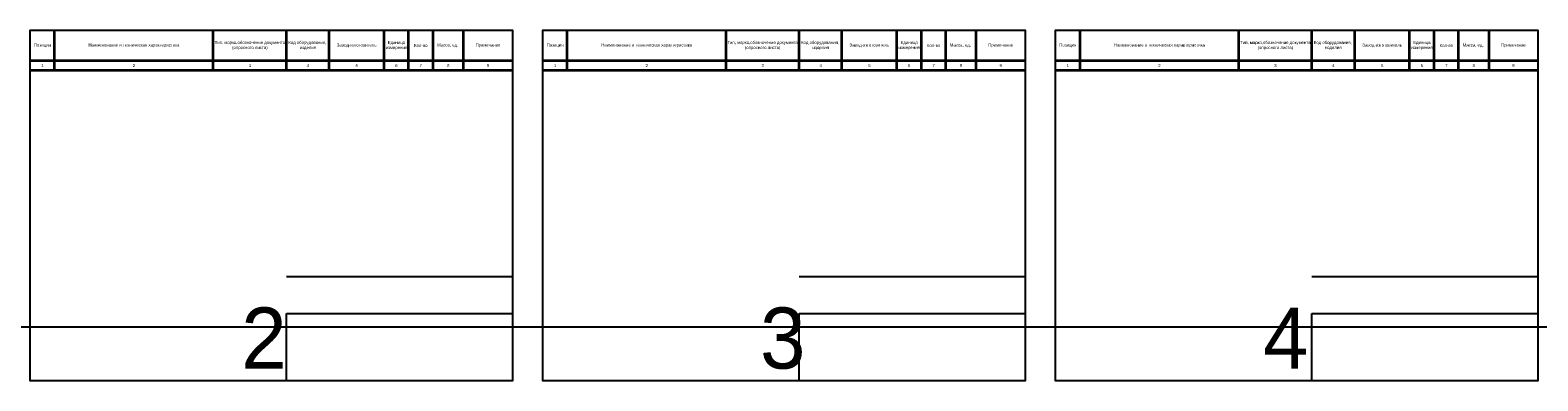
# Model space of a CAD drawing. Header units: millimetres. Extents: x -810 to 16775, y -61 to 287.
# Tile 3 of 6: x 420 to 1655, y 0 to 287. Entities that reach past the tile are written whole.
import ezdxf

# ---------------------------------------------------------------- set-up
doc = ezdxf.new("R2010")
doc.units = ezdxf.units.MM
doc.layers.get('0').update_dxf_attribs({"linetype": 'CONTINUOUS'})
doc.layers.add('AK_Table', color=7, linetype='CONTINUOUS', lineweight=35)
doc.layers.add('UNPLOTTED', color=2, linetype='CONTINUOUS', plot=False)
doc.styles.add('Arial', font='arial.ttf')
doc.styles.get("Standard").update_dxf_attribs({"font": 'PTN57F.ttf'})

# ---------------------------------------------------------------- blocks, each defined once
blk = doc.blocks.new('*U49')
at = {"layer": 'UNPLOTTED'}
blk.add_line((0, 85), (-185, 85), dxfattribs=at)
for points in [[(0, 0), (-395, 0), (-395, 287), (0, 287)], [(-185, 55), (0, 55), (0, 0), (-185, 0)]]:
    blk.add_lwpolyline(points, close=True, dxfattribs=at)
blk = doc.blocks.new('Specification_Header')
for p, q in [((20, -33), (20, 0)), ((150, -33), (150, 0)), ((210, -33), (210, 0)), ((245, -33), (245, 0)), ((290, -33), (290, 0)), ((310, -33), (310, 0)), ((330, -33), (330, 0)), ((355, -33), (355, 0)), ((395, -25), (0, -25)), ((395, -33), (0, -33))]:
    blk.add_line(p, q)
at = {"char_height": 2.5, "attachment_point": 5, "style": 'Arial'}
for s, insert, width in [('Позиция', (10, -12.5), 20), ('Наименование и техническая характеристика', (85, -12.5), 130), ('Тип, марка,обозначение документа (опросного листа)', (180, -12.5), 60), ('Код оборудования,  изделия ', (227.5, -12.5), 35), ('Завод-изготовитель', (267.5, -12.5), 45), ('Единица измерения', (300, -12.5), 20), ('Кол-во', (320, -12.5), 20), ('Масса, ед.', (342, -12.5), 26), ('Примечание', (375, -12.5), 40), ('1', (10, -29), 20), ('2', (85, -29), 130), ('3', (180, -29), 60), ('{\\H0.98204x;4\\H1.0183x; }', (227.5, -29), 35), ('5', (267.5, -29), 45), ('6', (300, -29), 20), ('7', (320, -29), 20), ('8', (342.5, -29), 25), ('9', (375, -29), 40)]:
    blk.add_mtext(s, dxfattribs=dict(at, insert=insert, width=width))

msp = doc.modelspace()

# ---------------------------------------------------------------- linework, layer by layer
at = {"layer": 'UNPLOTTED', "ltscale": 10}
msp.add_xline((7535, 44.3), (1, 0), dxfattribs=at)

# ---------------------------------------------------------------- block references
at = {"layer": 'AK_Table'}
for p in [(420, 287), (840, 287), (1260, 287)]:
    msp.add_blockref('Specification_Header', p, dxfattribs=at)
at = {"layer": 'UNPLOTTED'}
for p in [(815, 0), (1235, 0), (1655, 0)]:
    msp.add_blockref('*U49', p, dxfattribs=at)

# ---------------------------------------------------------------- texts
at = {"layer": 'UNPLOTTED', "color": 2, "ltscale": 10}
for s, p in [('2', (592.9, 10)), ('3', (1017.9, 10)), ('4', (1429.9, 10))]:
    msp.add_text(s, height=50, dxfattribs=at).set_placement(p)

doc.saveas('drawing.dxf')
